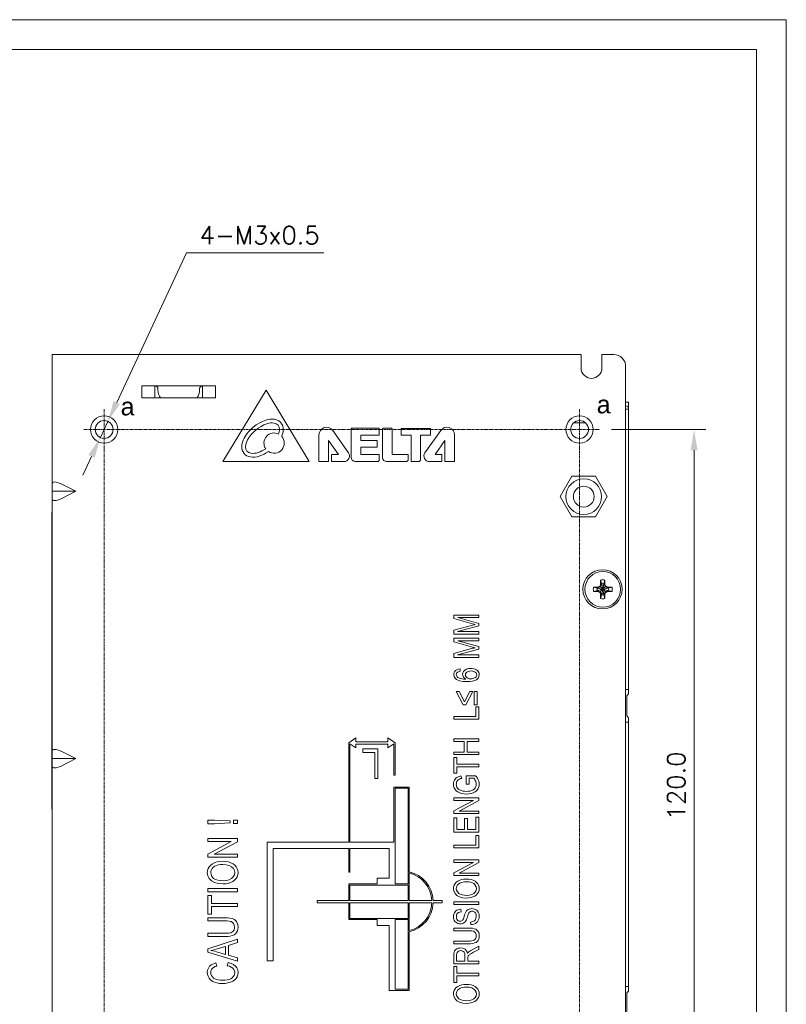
# Model space of a CAD drawing. Header units: inches. Extents: x -123 to 4816, y -2998 to 548.
# Tile 114 of 148: x 4497 to 4626, y -237 to -71. Entities that reach past the tile are written whole.
import ezdxf

# ---------------------------------------------------------------- set-up
doc = ezdxf.new("R2010")
doc.units = ezdxf.units.IN
doc.header["$MEASUREMENT"] = 0
doc.linetypes.add('CENTER2', pattern=[28.575, 19.05, -3.175, 3.175, -3.175])
doc.layers.get('0').update_dxf_attribs({"lineweight": 0})
doc.layers.get('Defpoints').update_dxf_attribs({"lineweight": 0})
doc.layers.add('Center', color=1, linetype='CENTER2', lineweight=0)
doc.layers.add('Dimension', color=2, linetype='Continuous', lineweight=9)
doc.styles.add('ROMANS', font='romans')
doc.dimstyles.new('yutana', dxfattribs={"dimtxt": 3.5, "dimasz": 3.5, "dimexe": 2, "dimexo": 2, "dimgap": 1.5, "dimtad": 1, "dimdec": 1, "dimzin": 0, "dimdsep": 46, "dimtxsty": 'Standard', "dimcen": 0, "dimadec": 0, "dimazin": 0, "dimtp": 0.01, "dimtm": 0.01, "dimtfac": 1, "dimtdec": 1, "dimtmove": 0, "dimatfit": 3, "dimfxl": 1, "dimtolj": 1, "dimtzin": 0, "dimlwd": 0, "dimlwe": 0, "dimarcsym": 0})

# ---------------------------------------------------------------- blocks, each defined once
blk = doc.blocks.new('*D1064')
at = {"layer": 'Defpoints', "color": 0}
for p in [(4511.62, -138.95), (4510.35, -141.66)]:
    blk.add_point(p, dxfattribs=at)
at = {"layer": 'Dimension', "color": 0, "lineweight": 0}
for p, q in [((4524.87, -110.6), (4513.1, -135.77)), ((4547.94, -110.6), (4524.87, -110.6)), ((4510.35, -141.66), (4511.62, -138.95)), ((4508.87, -144.83), (4507.39, -148))]:
    blk.add_line(p, q, dxfattribs=at)
at = {"layer": 'Dimension', "color": 0}
for points in [[(4512.58, -135.53), (4513.63, -136.02), (4511.62, -138.95)], [(4509.4, -145.08), (4508.34, -144.59), (4510.35, -141.66)]]:
    blk.add_solid(points, dxfattribs=at)
at = {"layer": 'Dimension', "color": 0, "lineweight": 0, "insert": (4537.16, -107.6), "char_height": 3, "attachment_point": 5, "style": 'ROMANS'}
blk.add_mtext('\\A1;\\A1;4-M3x0.5', dxfattribs=at)
blk = doc.blocks.new('*D1068')
at = {"layer": 'Defpoints', "color": 0}
for p in [(4594.38, -140.3), (4610.25, -140.3), (4594.38, -260.3)]:
    blk.add_point(p, dxfattribs=at)
at = {"layer": 'Dimension', "color": 0, "lineweight": 0}
for p, q in [((4596.38, -140.3), (4612.25, -140.3)), ((4610.25, -256.8), (4610.25, -143.8)), ((4596.38, -260.3), (4612.25, -260.3))]:
    blk.add_line(p, q, dxfattribs=at)
at = {"layer": 'Dimension', "color": 0}
for points in [[(4610.83, -143.8), (4609.66, -143.8), (4610.25, -140.3)], [(4609.66, -256.8), (4610.83, -256.8), (4610.25, -260.3)]]:
    blk.add_solid(points, dxfattribs=at)
at = {"layer": 'Dimension', "color": 0, "lineweight": 0, "insert": (4607.25, -200.3), "char_height": 3, "attachment_point": 5, "rotation": 90, "style": 'ROMANS'}
blk.add_mtext('\\A1;120.0', dxfattribs=at)

msp = doc.modelspace()

# ---------------------------------------------------------------- linework, layer by layer
at = {"color": 7, "linetype": 'Continuous'}
for p, q in [((4502.236, -305.704), (4502.236, -127.704)), ((4502.236, -127.704), (4591.236, -127.704)), ((4591.236, -129.954), (4591.236, -127.704)), ((4594.736, -127.704), (4594.736, -129.954)), ((4594.736, -127.704), (4596.736, -127.704)), ((4598.736, -305.704), (4598.736, -129.704)), ((4517.336, -134.954), (4517.336, -132.954)), ((4517.336, -132.954), (4529.736, -132.954)), ((4519.536, -134.954), (4519.536, -132.954)), ((4520.036, -133.704), (4520.036, -133.454)), ((4527.036, -133.704), (4527.036, -133.454)), ((4527.536, -134.954), (4527.536, -132.954)), ((4529.736, -134.954), (4529.736, -132.954)), ((4538.236, -133.704), (4530.936, -145.704)), ((4545.5, -145.704), (4538.236, -133.704)), ((4517.336, -134.954), (4529.736, -134.954)), ((4598.736, -135.704), (4599.236, -135.704)), ((4599.236, -135.704), (4599.236, -136.704)), ((4598.736, -136.904), (4599.236, -136.904)), ((4599.236, -184.817), (4599.236, -136.904)), ((4591.983, -139.204), (4589.989, -139.204)), ((4552.1, -144.209), (4549.457, -140.472)), ((4552.536, -140.166), (4552.536, -144.989)), ((4557.211, -140.101), (4552.601, -140.101)), ((4557.276, -141.221), (4557.276, -140.166)), ((4557.836, -140.17), (4557.836, -145.035)), ((4559.363, -140.105), (4557.901, -140.105)), ((4559.428, -144.542), (4559.428, -140.17)), ((4560.95, -140.179), (4560.95, -141.223)), ((4565.812, -140.114), (4561.015, -140.114)), ((4567.615, -140.472), (4564.972, -144.209)), ((4565.877, -141.223), (4565.877, -140.179)), ((4547.136, -141.21), (4547.136, -145.639)), ((4548.757, -145.639), (4548.757, -142.186)), ((4548.757, -142.186), (4550.395, -144.542)), ((4554.187, -142.14), (4554.187, -141.286)), ((4554.187, -141.286), (4557.211, -141.286)), ((4556.845, -142.14), (4554.187, -142.14)), ((4556.91, -143.241), (4556.91, -142.205)), ((4561.015, -141.288), (4562.636, -141.288)), ((4562.636, -141.288), (4562.636, -145.639)), ((4564.216, -145.38), (4564.216, -141.288)), ((4564.216, -141.288), (4565.812, -141.288)), ((4566.677, -144.542), (4568.315, -142.186)), ((4568.315, -142.186), (4568.315, -145.639)), ((4569.936, -145.639), (4569.936, -141.21)), ((4554.187, -144.529), (4554.187, -143.306)), ((4554.187, -143.306), (4556.845, -143.306)), ((4530.936, -145.704), (4545.5, -145.704)), ((4547.201, -145.704), (4548.692, -145.704)), ((4549.248, -144.607), (4549.248, -145.639)), ((4550.395, -144.542), (4549.313, -144.542)), ((4549.313, -145.704), (4551.327, -145.704)), ((4553.251, -145.704), (4556.952, -145.704)), ((4557.211, -144.529), (4554.187, -144.529)), ((4557.276, -145.38), (4557.276, -144.594)), ((4558.505, -145.704), (4561.817, -145.704)), ((4562.076, -144.542), (4559.428, -144.542)), ((4562.141, -145.38), (4562.141, -144.606)), ((4562.701, -145.704), (4563.892, -145.704)), ((4565.745, -145.704), (4567.759, -145.704)), ((4567.759, -144.542), (4566.677, -144.542)), ((4567.824, -145.639), (4567.824, -144.607)), ((4568.38, -145.704), (4569.871, -145.704)), ((4587.723, -151.604), (4589.704, -148.173)), ((4589.704, -148.173), (4593.666, -148.173)), ((4593.666, -148.173), (4595.647, -151.604)), ((4506.236, -150.704), (4502.236, -150.704)), ((4503.736, -149.454), (4506.236, -150.704)), ((4503.736, -151.954), (4506.236, -150.704)), ((4589.704, -155.035), (4587.723, -151.604)), ((4595.647, -151.604), (4593.666, -155.035)), ((4502.186, -204.204), (4502.186, -154.204)), ((4502.186, -154.204), (4502.236, -154.204)), ((4593.666, -155.035), (4589.704, -155.035)), ((4594.516, -166.387), (4594.516, -165.647)), ((4594.516, -165.647), (4594.701, -166.272)), ((4595.256, -165.647), (4595.071, -166.272)), ((4595.256, -165.647), (4595.256, -166.387)), ((4593.329, -166.834), (4594.069, -166.834)), ((4593.329, -166.834), (4593.954, -167.019)), ((4593.954, -167.389), (4595.818, -167.019)), ((4593.991, -167.019), (4593.954, -167.019)), ((4593.954, -167.019), (4595.818, -167.389)), ((4594.441, -166.759), (4593.991, -167.019)), ((4594.069, -166.834), (4593.991, -167.019)), ((4593.991, -167.389), (4595.781, -167.019)), ((4593.991, -167.019), (4595.781, -167.389)), ((4594.069, -166.834), (4594.422, -166.631)), ((4594.422, -166.631), (4594.516, -166.387)), ((4594.422, -166.631), (4594.441, -166.759)), ((4594.701, -166.309), (4594.441, -166.759)), ((4594.441, -167.649), (4595.331, -166.759)), ((4594.441, -166.759), (4595.331, -167.649)), ((4594.516, -166.387), (4594.701, -166.309)), ((4594.701, -168.136), (4595.071, -166.272)), ((4594.701, -166.272), (4594.701, -166.309)), ((4595.071, -168.136), (4594.701, -166.272)), ((4594.701, -168.099), (4595.071, -166.309)), ((4595.071, -168.099), (4594.701, -166.309)), ((4595.071, -166.309), (4595.071, -166.272)), ((4595.256, -166.387), (4595.071, -166.309)), ((4595.331, -166.759), (4595.071, -166.309)), ((4595.256, -166.387), (4595.35, -166.631)), ((4595.35, -166.631), (4595.331, -166.759)), ((4595.781, -167.019), (4595.331, -166.759)), ((4595.35, -166.631), (4595.703, -166.834)), ((4595.703, -166.834), (4596.443, -166.834)), ((4595.703, -166.834), (4595.781, -167.019)), ((4595.818, -167.019), (4595.781, -167.019)), ((4596.443, -166.834), (4595.818, -167.019)), ((4593.329, -167.574), (4593.954, -167.389)), ((4594.069, -167.574), (4593.329, -167.574)), ((4593.954, -167.389), (4593.991, -167.389)), ((4594.069, -167.574), (4593.991, -167.389)), ((4593.991, -167.389), (4594.441, -167.649)), ((4594.422, -167.778), (4594.069, -167.574)), ((4594.422, -167.778), (4594.441, -167.649)), ((4594.516, -168.021), (4594.422, -167.778)), ((4594.441, -167.649), (4594.701, -168.099)), ((4594.516, -168.761), (4594.516, -168.021)), ((4594.516, -168.021), (4594.701, -168.099)), ((4594.516, -168.761), (4594.701, -168.136)), ((4594.701, -168.099), (4594.701, -168.136)), ((4595.071, -168.099), (4595.331, -167.649)), ((4595.256, -168.021), (4595.071, -168.099)), ((4595.071, -168.136), (4595.071, -168.099)), ((4595.256, -168.761), (4595.071, -168.136)), ((4595.35, -167.778), (4595.256, -168.021)), ((4595.256, -168.021), (4595.256, -168.761)), ((4595.331, -167.649), (4595.781, -167.389)), ((4595.35, -167.778), (4595.331, -167.649)), ((4595.703, -167.574), (4595.35, -167.778)), ((4595.703, -167.574), (4595.781, -167.389)), ((4596.443, -167.574), (4595.703, -167.574)), ((4595.781, -167.389), (4595.818, -167.389)), ((4596.443, -167.574), (4595.818, -167.389)), ((4569.836, -171.544), (4569.836, -172.142)), ((4574.036, -171.544), (4569.836, -171.544)), ((4569.836, -172.142), (4572.987, -173.009)), ((4570.521, -171.972), (4574.036, -171.972)), ((4574.036, -172.949), (4570.521, -171.972)), ((4574.036, -171.972), (4574.036, -171.544)), ((4572.81, -173.285), (4569.836, -174.081)), ((4570.461, -174.321), (4574.036, -173.35)), ((4574.036, -173.35), (4574.036, -172.949)), ((4569.836, -174.081), (4569.836, -174.75)), ((4569.836, -174.75), (4574.036, -174.75)), ((4569.836, -175.454), (4569.836, -176.052)), ((4574.036, -175.454), (4569.836, -175.454)), ((4574.036, -174.321), (4570.461, -174.321)), ((4574.036, -174.75), (4574.036, -174.321)), ((4574.036, -175.882), (4574.036, -175.454)), ((4569.836, -176.052), (4572.987, -176.919)), ((4572.81, -177.196), (4569.836, -177.991)), ((4570.461, -178.231), (4574.036, -177.26)), ((4570.521, -175.882), (4574.036, -175.882)), ((4574.036, -176.859), (4570.521, -175.882)), ((4574.036, -177.26), (4574.036, -176.859)), ((4569.836, -177.991), (4569.836, -178.66)), ((4569.836, -178.66), (4574.036, -178.66)), ((4574.036, -178.231), (4570.461, -178.231)), ((4574.036, -178.66), (4574.036, -178.231)), ((4570.905, -180.998), (4570.865, -180.588)), ((4570.713, -184.401), (4570.197, -184.401)), ((4570.197, -184.401), (4571.372, -186.627)), ((4571.615, -186.166), (4570.713, -184.401)), ((4572.529, -184.401), (4571.615, -186.166)), ((4571.853, -186.627), (4573.042, -184.401)), ((4573.042, -184.401), (4572.529, -184.401)), ((4573.254, -184.406), (4573.254, -186.625)), ((4573.732, -184.406), (4573.254, -184.406)), ((4573.732, -186.625), (4573.732, -184.406)), ((4598.736, -184.068), (4599.236, -184.068)), ((4599.236, -184.817), (4598.936, -185.117)), ((4598.936, -188.517), (4598.936, -185.117)), ((4571.372, -186.627), (4571.853, -186.627)), ((4573.254, -186.625), (4573.732, -186.625)), ((4573.54, -186.971), (4573.54, -188.625)), ((4574.036, -186.971), (4573.54, -186.971)), ((4574.036, -189.07), (4574.036, -186.971)), ((4569.836, -188.625), (4569.836, -189.07)), ((4573.54, -188.625), (4569.836, -188.625)), ((4598.936, -188.517), (4599.236, -188.817)), ((4599.236, -234.817), (4599.236, -188.817)), ((4569.836, -189.07), (4574.036, -189.07)), ((4598.736, -189.568), (4599.236, -189.568)), ((4553.336, -192.212), (4552.136, -193.062)), ((4553.336, -192.862), (4553.336, -192.212)), ((4558.736, -192.212), (4558.736, -192.862)), ((4559.936, -193.062), (4558.736, -192.212)), ((4552.136, -193.062), (4552.136, -209.762)), ((4552.336, -209.762), (4552.336, -193.204)), ((4552.336, -193.204), (4553.336, -193.912)), ((4558.736, -192.862), (4553.336, -192.862)), ((4553.336, -193.912), (4553.336, -193.262)), ((4553.336, -193.262), (4558.736, -193.262)), ((4558.736, -193.912), (4559.736, -193.204)), ((4558.736, -193.262), (4558.736, -193.912)), ((4559.736, -193.204), (4559.736, -198.504)), ((4559.936, -198.504), (4559.936, -193.062)), ((4569.836, -192.4), (4569.836, -192.845)), ((4574.036, -192.4), (4569.836, -192.4)), ((4569.836, -192.845), (4571.561, -192.845)), ((4571.561, -192.845), (4571.561, -194.591)), ((4572.056, -194.591), (4572.056, -192.845)), ((4572.056, -192.845), (4574.036, -192.845)), ((4574.036, -192.845), (4574.036, -192.4)), ((4503.736, -194.454), (4506.236, -195.704)), ((4554.537, -194.062), (4554.537, -194.652)), ((4557.036, -194.062), (4554.537, -194.062)), ((4554.537, -194.652), (4556.507, -194.652)), ((4556.507, -194.652), (4556.507, -199.062)), ((4557.036, -199.062), (4557.036, -194.062)), ((4569.836, -194.591), (4569.836, -195.036)), ((4571.561, -194.591), (4569.836, -194.591)), ((4569.836, -195.036), (4574.036, -195.036)), ((4569.836, -195.506), (4569.836, -198.169)), ((4570.332, -195.506), (4569.836, -195.506)), ((4570.332, -196.618), (4570.332, -195.506)), ((4574.036, -194.591), (4572.056, -194.591)), ((4574.036, -195.036), (4574.036, -194.591)), ((4506.236, -195.704), (4502.236, -195.704)), ((4503.736, -196.954), (4506.236, -195.704)), ((4574.036, -196.618), (4570.332, -196.618)), ((4570.332, -198.169), (4570.332, -197.062)), ((4570.332, -197.062), (4574.036, -197.062)), ((4574.036, -197.062), (4574.036, -196.618)), ((4559.736, -198.504), (4559.936, -198.504)), ((4569.836, -198.169), (4570.332, -198.169)), ((4571.148, -199.024), (4571.011, -198.623)), ((4573.452, -198.573), (4571.893, -198.573)), ((4571.893, -198.573), (4571.896, -199.996)), ((4556.507, -199.062), (4557.036, -199.062)), ((4559.736, -200.504), (4559.736, -209.762)), ((4562.336, -200.504), (4559.736, -200.504)), ((4562.336, -214.744), (4562.336, -200.504)), ((4571.896, -199.996), (4572.389, -199.996)), ((4572.389, -199.008), (4573.171, -199.008)), ((4572.389, -199.996), (4572.389, -199.008)), ((4559.936, -216.804), (4559.936, -200.704)), ((4559.936, -200.704), (4562.136, -200.704)), ((4562.136, -200.704), (4562.136, -216.804)), ((4574.036, -202.315), (4569.836, -202.315)), ((4569.836, -202.315), (4569.836, -202.742)), ((4573.134, -202.742), (4569.836, -204.506)), ((4569.836, -202.742), (4573.134, -202.742)), ((4570.736, -204.536), (4574.036, -202.771)), ((4574.036, -202.771), (4574.036, -202.315)), ((4502.186, -204.204), (4502.236, -204.204)), ((4569.836, -204.506), (4569.836, -204.963)), ((4569.836, -204.963), (4574.036, -204.963)), ((4574.036, -204.536), (4570.736, -204.536)), ((4574.036, -204.963), (4574.036, -204.536)), ((4528.436, -206.05), (4528.436, -206.658)), ((4529.544, -206.05), (4528.436, -206.05)), ((4528.436, -206.658), (4529.544, -206.658)), ((4532.195, -206.192), (4529.544, -206.05)), ((4529.544, -206.658), (4532.195, -206.508)), ((4532.195, -206.508), (4532.195, -206.192)), ((4532.737, -206.071), (4532.737, -206.636)), ((4533.436, -206.071), (4532.737, -206.071)), ((4532.737, -206.636), (4533.436, -206.636)), ((4533.436, -206.636), (4533.436, -206.071)), ((4570.332, -205.65), (4569.836, -205.65)), ((4569.836, -205.65), (4569.836, -208.08)), ((4570.332, -207.635), (4570.332, -205.65)), ((4572.111, -205.776), (4571.618, -205.776)), ((4571.618, -205.776), (4571.618, -207.635)), ((4572.111, -207.635), (4572.111, -205.776)), ((4574.036, -205.572), (4573.54, -205.572)), ((4573.54, -205.572), (4573.54, -207.635)), ((4574.036, -208.08), (4574.036, -205.572)), ((4569.836, -208.08), (4574.036, -208.08)), ((4571.618, -207.635), (4570.332, -207.635)), ((4573.54, -207.635), (4572.111, -207.635)), ((4574.036, -208.618), (4573.54, -208.618)), ((4573.54, -208.618), (4573.54, -210.273)), ((4574.036, -210.718), (4574.036, -208.618)), ((4528.436, -209.149), (4528.436, -209.657)), ((4533.436, -209.149), (4528.436, -209.149)), ((4532.362, -209.657), (4528.436, -211.758)), ((4528.436, -209.657), (4532.362, -209.657)), ((4529.507, -211.793), (4533.436, -209.692)), ((4533.436, -209.692), (4533.436, -209.149)), ((4538.436, -209.762), (4538.436, -229.762)), ((4552.136, -209.762), (4538.436, -209.762)), ((4559.736, -209.762), (4552.336, -209.762)), ((4573.54, -210.273), (4569.836, -210.273)), ((4569.836, -210.273), (4569.836, -210.718)), ((4528.436, -211.758), (4528.436, -212.301)), ((4533.436, -211.793), (4529.507, -211.793)), ((4533.436, -212.301), (4533.436, -211.793)), ((4539.436, -229.762), (4539.436, -210.804)), ((4539.436, -210.804), (4552.136, -210.804)), ((4552.136, -210.804), (4552.136, -214.804)), ((4552.336, -214.804), (4552.336, -210.804)), ((4552.336, -210.804), (4558.936, -210.804)), ((4558.936, -210.804), (4558.936, -215.804)), ((4569.836, -210.718), (4574.036, -210.718)), ((4528.436, -212.301), (4533.436, -212.301)), ((4574.036, -212.751), (4569.836, -212.751)), ((4569.836, -212.751), (4569.836, -213.177)), ((4569.836, -213.177), (4573.134, -213.177)), ((4573.134, -213.177), (4569.836, -214.942)), ((4570.736, -214.971), (4574.036, -213.207)), ((4574.036, -213.207), (4574.036, -212.751)), ((4552.136, -214.804), (4552.336, -214.804)), ((4562.336, -219.604), (4562.336, -214.95)), ((4569.836, -214.942), (4569.836, -215.398)), ((4569.836, -215.398), (4574.036, -215.398)), ((4574.036, -214.971), (4570.736, -214.971)), ((4574.036, -215.398), (4574.036, -214.971)), ((4556.936, -216.804), (4552.136, -216.804)), ((4552.136, -216.804), (4552.136, -219.604)), ((4552.336, -217.004), (4562.136, -217.004)), ((4552.336, -219.604), (4552.336, -217.004)), ((4558.936, -215.804), (4556.936, -215.804)), ((4556.936, -215.804), (4556.936, -216.804)), ((4562.136, -216.804), (4559.936, -216.804)), ((4562.136, -217.004), (4562.136, -219.604)), ((4528.436, -217.575), (4528.436, -218.104)), ((4533.436, -217.575), (4528.436, -217.575)), ((4528.436, -218.104), (4533.436, -218.104)), ((4528.436, -218.737), (4528.436, -221.908)), ((4529.026, -218.737), (4528.436, -218.737)), ((4529.026, -220.061), (4529.026, -218.737)), ((4533.436, -218.104), (4533.436, -217.575)), ((4533.436, -220.061), (4529.026, -220.061)), ((4533.436, -220.59), (4533.436, -220.061)), ((4546.836, -219.604), (4546.836, -220.004)), ((4552.136, -219.604), (4546.836, -219.604)), ((4546.836, -220.004), (4552.136, -220.004)), ((4552.136, -220.004), (4552.136, -222.804)), ((4562.136, -219.604), (4552.336, -219.604)), ((4552.336, -220.004), (4562.136, -220.004)), ((4552.336, -222.604), (4552.336, -220.004)), ((4562.136, -220.004), (4562.136, -222.604)), ((4566.134, -219.604), (4562.336, -219.604)), ((4562.336, -220.004), (4566.134, -220.004)), ((4562.336, -224.658), (4562.336, -220.004)), ((4567.836, -219.604), (4566.334, -219.604)), ((4566.334, -220.004), (4567.836, -220.004)), ((4567.836, -220.004), (4567.836, -219.604)), ((4574.036, -219.828), (4569.836, -219.828)), ((4569.836, -219.828), (4569.836, -220.273)), ((4569.836, -220.273), (4574.036, -220.273)), ((4574.036, -220.273), (4574.036, -219.828)), ((4528.436, -221.908), (4529.026, -221.908)), ((4529.026, -221.908), (4529.026, -220.59)), ((4529.026, -220.59), (4533.436, -220.59)), ((4571.059, -221.483), (4571.019, -221.057)), ((4528.436, -222.489), (4528.436, -223.018)), ((4531.325, -222.489), (4528.436, -222.489)), ((4528.436, -223.018), (4531.321, -223.018)), ((4552.136, -222.804), (4556.936, -222.804)), ((4562.136, -222.604), (4552.336, -222.604)), ((4556.936, -222.804), (4556.936, -223.804)), ((4559.936, -222.804), (4562.136, -222.804)), ((4559.936, -234.504), (4559.936, -222.804)), ((4562.136, -222.804), (4562.136, -234.504)), ((4572.641, -223.211), (4572.687, -223.63)), ((4528.436, -225.106), (4528.436, -225.635)), ((4531.321, -225.106), (4528.436, -225.106)), ((4556.936, -223.804), (4558.936, -223.804)), ((4558.936, -223.804), (4558.936, -234.704)), ((4562.336, -234.704), (4562.336, -224.864)), ((4572.263, -224.219), (4569.836, -224.219)), ((4569.836, -224.219), (4569.836, -224.664)), ((4569.836, -224.664), (4572.26, -224.664)), ((4528.436, -225.635), (4531.325, -225.635)), ((4533.436, -226.066), (4528.436, -227.703)), ((4531.922, -227.136), (4533.436, -226.669)), ((4533.436, -226.669), (4533.436, -226.066)), ((4572.26, -226.417), (4569.836, -226.417)), ((4569.836, -226.417), (4569.836, -226.862)), ((4569.836, -226.862), (4572.263, -226.862)), ((4528.436, -227.703), (4528.436, -228.273)), ((4528.436, -228.273), (4533.436, -229.81)), ((4531.383, -228.655), (4529.916, -228.216)), ((4529.998, -227.717), (4531.383, -227.299)), ((4531.383, -227.299), (4531.383, -228.655)), ((4531.922, -228.808), (4531.922, -227.136)), ((4574.036, -227.291), (4572.893, -227.875)), ((4573.162, -228.295), (4574.036, -227.85)), ((4574.036, -227.85), (4574.036, -227.291)), ((4529.961, -230.612), (4529.807, -230.091)), ((4531.85, -230.022), (4531.683, -230.552)), ((4533.436, -229.247), (4531.922, -228.808)), ((4533.436, -229.81), (4533.436, -229.247)), ((4538.436, -229.762), (4539.436, -229.762)), ((4569.836, -228.762), (4569.836, -230.252)), ((4569.836, -230.252), (4574.036, -230.252)), ((4570.3, -229.807), (4570.3, -228.744)), ((4571.69, -229.807), (4570.3, -229.807)), ((4571.69, -228.852), (4571.69, -229.807)), ((4572.171, -229.807), (4572.171, -229.292)), ((4574.036, -229.807), (4572.171, -229.807)), ((4574.036, -230.252), (4574.036, -229.807)), ((4570.332, -230.715), (4569.836, -230.715)), ((4569.836, -230.715), (4569.836, -233.378)), ((4570.332, -231.826), (4570.332, -230.715)), ((4574.036, -231.826), (4570.332, -231.826)), ((4574.036, -232.271), (4574.036, -231.826)), ((4569.836, -233.378), (4570.332, -233.378)), ((4570.332, -232.271), (4574.036, -232.271)), ((4570.332, -233.378), (4570.332, -232.271)), ((4558.936, -234.704), (4562.336, -234.704)), ((4562.136, -234.504), (4559.936, -234.504)), ((4598.736, -234.068), (4599.236, -234.068)), ((4599.236, -234.817), (4598.936, -235.117)), ((4598.936, -238.517), (4598.936, -235.117))]:
    msp.add_line(p, q, dxfattribs=at)
for points in [[(4573.431, -173.125), (4573.224, -173.177), (4573.019, -173.23), (4572.81, -173.285)], [(4572.987, -173.009), (4573.21, -173.069), (4573.431, -173.125)], [(4573.431, -177.035), (4573.224, -177.087), (4573.019, -177.14), (4572.81, -177.196)], [(4572.987, -176.919), (4573.21, -176.979), (4573.431, -177.035)], [(4570.865, -180.588), (4570.565, -180.643), (4570.306, -180.746), (4570.098, -180.893)], [(4572.672, -180.528), (4572.295, -180.561), (4571.966, -180.66), (4571.692, -180.819)], [(4573.409, -180.666), (4573.181, -180.59), (4572.936, -180.544), (4572.672, -180.528)], [(4570.098, -180.893), (4569.94, -181.082), (4569.85, -181.295), (4569.819, -181.541)], [(4569.819, -181.541), (4569.875, -181.879), (4570.034, -182.156), (4570.3, -182.387)], [(4570.243, -181.566), (4570.268, -181.41), (4570.342, -181.274), (4570.465, -181.155)], [(4570.38, -181.913), (4570.303, -181.807), (4570.258, -181.692), (4570.243, -181.566)], [(4570.899, -182.22), (4570.696, -182.139), (4570.522, -182.037), (4570.38, -181.913)], [(4570.465, -181.155), (4570.591, -181.085), (4570.739, -181.035), (4570.905, -180.998)], [(4571.87, -182.336), (4571.52, -182.325), (4571.197, -182.289), (4570.899, -182.22)], [(4571.692, -180.819), (4571.479, -181.028), (4571.353, -181.263), (4571.311, -181.52)], [(4571.311, -181.52), (4571.326, -181.675), (4571.372, -181.825), (4571.448, -181.972)], [(4571.448, -181.972), (4571.557, -182.109), (4571.699, -182.231), (4571.87, -182.336)], [(4571.767, -181.603), (4571.796, -181.424), (4571.88, -181.27), (4572.019, -181.135)], [(4572.018, -182.078), (4571.878, -181.937), (4571.794, -181.778), (4571.767, -181.603)], [(4572.675, -182.272), (4572.424, -182.251), (4572.202, -182.186), (4572.018, -182.078)], [(4572.019, -181.135), (4572.211, -181.03), (4572.442, -180.969), (4572.704, -180.95)], [(4573.185, -182.183), (4573.024, -182.232), (4572.854, -182.262), (4572.675, -182.272)], [(4572.704, -180.95), (4572.976, -180.969), (4573.217, -181.031), (4573.42, -181.138)], [(4573.558, -181.929), (4573.459, -182.031), (4573.333, -182.116), (4573.185, -182.183)], [(4573.927, -181.039), (4573.79, -180.893), (4573.616, -180.767), (4573.409, -180.666)], [(4573.42, -181.138), (4573.565, -181.269), (4573.655, -181.421), (4573.684, -181.587)], [(4573.684, -181.587), (4573.67, -181.706), (4573.628, -181.819), (4573.558, -181.929)], [(4573.636, -182.422), (4573.902, -182.178), (4574.057, -181.898), (4574.108, -181.58)], [(4574.108, -181.58), (4574.087, -181.383), (4574.027, -181.206), (4573.927, -181.039)], [(4570.3, -182.387), (4570.792, -182.602), (4571.388, -182.713), (4572.071, -182.747)], [(4572.071, -182.747), (4572.528, -182.73), (4572.948, -182.677), (4573.323, -182.578), (4573.636, -182.422)], [(4571.011, -198.623), (4570.758, -198.688), (4570.528, -198.772), (4570.324, -198.879)], [(4573.943, -199.249), (4573.815, -199.019), (4573.65, -198.793), (4573.452, -198.573)], [(4569.913, -199.34), (4569.831, -199.546), (4569.781, -199.763), (4569.764, -199.998)], [(4569.764, -199.998), (4569.795, -200.329), (4569.882, -200.622), (4570.022, -200.885)], [(4570.324, -198.879), (4570.161, -199.004), (4570.025, -199.156), (4569.913, -199.34)], [(4570.24, -199.996), (4570.253, -199.828), (4570.291, -199.675), (4570.352, -199.533)], [(4570.357, -200.523), (4570.292, -200.366), (4570.253, -200.189), (4570.24, -199.996)], [(4570.352, -199.533), (4570.436, -199.403), (4570.535, -199.296), (4570.645, -199.213)], [(4570.661, -200.883), (4570.545, -200.783), (4570.444, -200.664), (4570.357, -200.523)], [(4570.645, -199.213), (4570.796, -199.136), (4570.965, -199.074), (4571.148, -199.024)], [(4573.171, -199.008), (4573.281, -199.126), (4573.38, -199.266), (4573.469, -199.425)], [(4573.606, -199.989), (4573.586, -200.207), (4573.526, -200.414), (4573.424, -200.617)], [(4573.469, -199.425), (4573.547, -199.614), (4573.592, -199.802), (4573.606, -199.989)], [(4573.844, -200.864), (4573.991, -200.586), (4574.078, -200.29), (4574.108, -199.964)], [(4574.108, -199.964), (4574.09, -199.73), (4574.036, -199.492), (4573.943, -199.249)], [(4570.022, -200.885), (4570.221, -201.119), (4570.486, -201.318), (4570.813, -201.476)], [(4571.077, -201.093), (4570.925, -201.034), (4570.786, -200.964), (4570.661, -200.883)], [(4570.813, -201.476), (4571.166, -201.588), (4571.546, -201.657), (4571.956, -201.68)], [(4571.922, -201.222), (4571.621, -201.208), (4571.338, -201.164), (4571.077, -201.093)], [(4572.861, -201.068), (4572.578, -201.157), (4572.263, -201.206), (4571.922, -201.222)], [(4571.956, -201.68), (4572.362, -201.657), (4572.737, -201.587), (4573.077, -201.475)], [(4573.424, -200.617), (4573.283, -200.796), (4573.095, -200.948), (4572.861, -201.068)], [(4573.077, -201.475), (4573.392, -201.311), (4573.646, -201.106), (4573.844, -200.864)], [(4529.602, -213.212), (4529.229, -213.396), (4528.922, -213.624), (4528.68, -213.89)], [(4529.169, -214.172), (4529.356, -213.98), (4529.592, -213.817), (4529.875, -213.689)], [(4530.943, -212.977), (4530.457, -213.004), (4530.009, -213.084), (4529.602, -213.212)], [(4529.875, -213.689), (4530.201, -213.597), (4530.557, -213.541), (4530.939, -213.523)], [(4530.939, -213.523), (4531.516, -213.564), (4532.019, -213.691), (4532.431, -213.91)], [(4532.304, -213.222), (4531.892, -213.088), (4531.437, -213.005), (4530.943, -212.977)], [(4533.214, -213.919), (4532.982, -213.646), (4532.678, -213.412), (4532.304, -213.222)], [(4528.68, -213.89), (4528.492, -214.206), (4528.384, -214.534), (4528.347, -214.887)], [(4528.347, -214.887), (4528.43, -215.43), (4528.661, -215.878), (4529.052, -216.269)], [(4528.917, -214.885), (4528.945, -214.631), (4529.028, -214.397), (4529.169, -214.172)], [(4529.401, -215.853), (4529.127, -215.558), (4528.969, -215.235), (4528.917, -214.885)], [(4532.431, -213.91), (4532.728, -214.198), (4532.899, -214.524), (4532.955, -214.893)], [(4532.955, -214.893), (4532.895, -215.272), (4532.724, -215.591), (4532.437, -215.87)], [(4533.182, -215.901), (4533.372, -215.588), (4533.483, -215.256), (4533.521, -214.89)], [(4533.521, -214.89), (4533.487, -214.551), (4533.387, -214.231), (4533.214, -213.919)], [(4529.052, -216.269), (4529.584, -216.566), (4530.24, -216.745), (4531.001, -216.803)], [(4531.011, -216.257), (4530.529, -216.236), (4530.092, -216.168), (4529.709, -216.043), (4529.401, -215.853)], [(4531.001, -216.803), (4531.442, -216.776), (4531.855, -216.699), (4532.249, -216.574)], [(4532.437, -215.87), (4532.043, -216.087), (4531.563, -216.216), (4531.011, -216.257)], [(4532.249, -216.574), (4532.625, -216.392), (4532.935, -216.166), (4533.182, -215.901)], [(4570.041, -216.732), (4569.883, -216.999), (4569.792, -217.274), (4569.762, -217.571)], [(4570.816, -216.163), (4570.503, -216.317), (4570.244, -216.509), (4570.041, -216.732)], [(4570.24, -217.568), (4570.264, -217.355), (4570.333, -217.158), (4570.452, -216.97)], [(4570.452, -216.97), (4570.609, -216.808), (4570.807, -216.671), (4571.045, -216.564)], [(4571.942, -215.966), (4571.535, -215.989), (4571.158, -216.055), (4570.816, -216.163)], [(4571.045, -216.564), (4571.319, -216.486), (4571.618, -216.44), (4571.939, -216.425)], [(4571.939, -216.425), (4572.421, -216.458), (4572.844, -216.565), (4573.191, -216.749)], [(4573.085, -216.172), (4572.738, -216.059), (4572.356, -215.989), (4571.942, -215.966)], [(4573.85, -216.757), (4573.654, -216.528), (4573.399, -216.331), (4573.085, -216.172)], [(4573.191, -216.749), (4573.441, -216.991), (4573.585, -217.265), (4573.632, -217.575)], [(4574.108, -217.573), (4574.079, -217.288), (4573.994, -217.019), (4573.85, -216.757)], [(4569.762, -217.571), (4569.831, -218.026), (4570.025, -218.403), (4570.354, -218.731)], [(4570.647, -218.382), (4570.417, -218.134), (4570.284, -217.863), (4570.24, -217.568)], [(4570.354, -218.731), (4570.803, -218.982), (4571.354, -219.131), (4571.99, -219.179)], [(4571.999, -218.721), (4571.596, -218.704), (4571.229, -218.647), (4570.907, -218.542), (4570.647, -218.382)], [(4573.197, -218.396), (4572.865, -218.578), (4572.461, -218.687), (4571.999, -218.721)], [(4573.039, -218.987), (4573.354, -218.835), (4573.615, -218.645), (4573.823, -218.422)], [(4573.632, -217.575), (4573.582, -217.894), (4573.438, -218.162), (4573.197, -218.396)], [(4573.823, -218.422), (4573.982, -218.159), (4574.076, -217.88), (4574.108, -217.573)], [(4571.99, -219.179), (4572.361, -219.157), (4572.708, -219.093), (4573.039, -218.987)], [(4569.916, -221.662), (4569.833, -221.859), (4569.782, -222.078), (4569.764, -222.319)], [(4570.358, -221.222), (4570.177, -221.341), (4570.032, -221.486), (4569.916, -221.662)], [(4570.254, -222.301), (4570.276, -222.07), (4570.345, -221.872), (4570.459, -221.717)], [(4571.019, -221.057), (4570.778, -221.082), (4570.556, -221.138), (4570.358, -221.222)], [(4570.459, -221.717), (4570.62, -221.6), (4570.823, -221.522), (4571.059, -221.483)], [(4571.827, -221.53), (4571.725, -221.754), (4571.639, -222.002), (4571.558, -222.274)], [(4572.255, -221.096), (4572.094, -221.205), (4571.951, -221.349), (4571.827, -221.53)], [(4572.1, -222.377), (4572.165, -222.163), (4572.231, -221.963), (4572.304, -221.779)], [(4572.85, -220.956), (4572.631, -220.972), (4572.432, -221.02), (4572.255, -221.096)], [(4572.304, -221.779), (4572.374, -221.656), (4572.457, -221.554), (4572.553, -221.477)], [(4572.553, -221.477), (4572.655, -221.426), (4572.77, -221.395), (4572.896, -221.384)], [(4573.482, -221.11), (4573.277, -221.024), (4573.067, -220.973), (4572.85, -220.956)], [(4572.896, -221.384), (4573.026, -221.395), (4573.145, -221.428), (4573.257, -221.481)], [(4573.257, -221.481), (4573.357, -221.555), (4573.443, -221.651), (4573.514, -221.77)], [(4573.943, -221.552), (4573.82, -221.375), (4573.669, -221.229), (4573.482, -221.11)], [(4573.514, -221.77), (4573.567, -221.906), (4573.599, -222.056), (4573.609, -222.219)], [(4574.108, -222.198), (4574.088, -221.965), (4574.033, -221.752), (4573.943, -221.552)], [(4531.321, -223.018), (4531.696, -223.03), (4532.039, -223.068), (4532.345, -223.142), (4532.594, -223.267)], [(4532.522, -222.626), (4532.155, -222.544), (4531.756, -222.502), (4531.325, -222.489)], [(4533.245, -223.119), (4533.043, -222.907), (4532.805, -222.745), (4532.522, -222.626)], [(4532.594, -223.267), (4532.779, -223.471), (4532.89, -223.755), (4532.924, -224.099)], [(4533.521, -224.052), (4533.491, -223.693), (4533.397, -223.378), (4533.245, -223.119)], [(4569.764, -222.319), (4569.781, -222.544), (4569.83, -222.749), (4569.908, -222.936)], [(4569.908, -222.936), (4570.021, -223.108), (4570.16, -223.247), (4570.329, -223.358)], [(4570.441, -222.89), (4570.333, -222.734), (4570.273, -222.533), (4570.254, -222.301)], [(4570.329, -223.358), (4570.517, -223.438), (4570.713, -223.486), (4570.922, -223.502)], [(4570.885, -223.074), (4570.717, -223.052), (4570.57, -222.992), (4570.441, -222.89)], [(4571.258, -222.943), (4571.15, -223.016), (4571.026, -223.059), (4570.885, -223.074)], [(4570.922, -223.502), (4571.113, -223.489), (4571.288, -223.449), (4571.446, -223.385)], [(4571.558, -222.274), (4571.496, -222.474), (4571.43, -222.656), (4571.353, -222.818), (4571.258, -222.943)], [(4571.446, -223.385), (4571.59, -223.295), (4571.721, -223.176), (4571.837, -223.026)], [(4571.837, -223.026), (4571.939, -222.832), (4572.023, -222.616), (4572.1, -222.377)], [(4573.159, -223.074), (4573.005, -223.14), (4572.831, -223.185), (4572.641, -223.211)], [(4572.687, -223.63), (4572.963, -223.606), (4573.215, -223.544), (4573.443, -223.447)], [(4573.486, -222.734), (4573.393, -222.876), (4573.284, -222.989), (4573.159, -223.074)], [(4573.443, -223.447), (4573.652, -223.312), (4573.817, -223.151), (4573.941, -222.963)], [(4573.609, -222.219), (4573.595, -222.408), (4573.554, -222.58), (4573.486, -222.734)], [(4573.941, -222.963), (4574.034, -222.737), (4574.09, -222.48), (4574.108, -222.198)], [(4532.283, -225.01), (4531.99, -225.071), (4531.67, -225.098), (4531.321, -225.106)], [(4532.759, -224.678), (4532.635, -224.817), (4532.476, -224.928), (4532.283, -225.01)], [(4532.581, -225.483), (4532.868, -225.355), (4533.099, -225.184), (4533.28, -224.972)], [(4532.924, -224.099), (4532.906, -224.317), (4532.85, -224.511), (4532.759, -224.678)], [(4533.28, -224.972), (4533.414, -224.71), (4533.495, -224.401), (4533.521, -224.052)], [(4572.26, -224.664), (4572.573, -224.674), (4572.861, -224.706), (4573.118, -224.768), (4573.328, -224.873)], [(4573.268, -224.335), (4572.959, -224.266), (4572.624, -224.23), (4572.263, -224.219)], [(4573.876, -224.749), (4573.706, -224.571), (4573.506, -224.434), (4573.268, -224.335)], [(4573.328, -224.873), (4573.484, -225.046), (4573.577, -225.284), (4573.606, -225.572)], [(4574.108, -225.533), (4574.082, -225.232), (4574.004, -224.967), (4573.876, -224.749)], [(4531.325, -225.635), (4531.778, -225.621), (4532.198, -225.575), (4532.581, -225.483)], [(4573.068, -226.337), (4572.82, -226.389), (4572.552, -226.411), (4572.26, -226.417)], [(4572.263, -226.862), (4572.643, -226.851), (4572.995, -226.812), (4573.317, -226.735)], [(4573.467, -226.058), (4573.363, -226.175), (4573.23, -226.268), (4573.068, -226.337)], [(4573.317, -226.735), (4573.558, -226.628), (4573.753, -226.484), (4573.905, -226.305)], [(4573.606, -225.572), (4573.591, -225.754), (4573.544, -225.918), (4573.467, -226.058)], [(4573.905, -226.305), (4574.018, -226.084), (4574.086, -225.825), (4574.108, -225.533)], [(4528.961, -228.001), (4529.3, -227.917), (4529.644, -227.822), (4529.998, -227.717)], [(4529.916, -228.216), (4529.609, -228.133), (4529.291, -228.061), (4528.961, -228.001)], [(4569.951, -228.079), (4569.882, -228.282), (4569.847, -228.511), (4569.836, -228.762)], [(4570.35, -227.707), (4570.178, -227.81), (4570.043, -227.936), (4569.951, -228.079)], [(4570.3, -228.744), (4570.32, -228.526), (4570.384, -228.34), (4570.493, -228.199)], [(4570.982, -227.566), (4570.754, -227.582), (4570.544, -227.63), (4570.35, -227.707)], [(4570.493, -228.199), (4570.632, -228.103), (4570.795, -228.044), (4570.982, -228.024)], [(4571.735, -227.797), (4571.519, -227.67), (4571.268, -227.592), (4570.982, -227.566)], [(4570.982, -228.024), (4571.118, -228.034), (4571.244, -228.065), (4571.36, -228.114)], [(4571.36, -228.114), (4571.468, -228.185), (4571.551, -228.272), (4571.612, -228.375)], [(4571.612, -228.375), (4571.658, -228.518), (4571.682, -228.678), (4571.69, -228.852)], [(4572.125, -228.512), (4572.046, -228.219), (4571.914, -227.978), (4571.735, -227.797)], [(4572.335, -228.245), (4572.26, -228.322), (4572.191, -228.412), (4572.125, -228.512)], [(4572.304, -228.843), (4572.383, -228.762), (4572.478, -228.688), (4572.585, -228.617)], [(4572.893, -227.875), (4572.69, -227.99), (4572.503, -228.112), (4572.335, -228.245)], [(4572.585, -228.617), (4572.77, -228.506), (4572.961, -228.4), (4573.162, -228.295)], [(4529.807, -230.091), (4529.38, -230.227), (4529.019, -230.419), (4528.734, -230.661)], [(4533.095, -230.623), (4532.763, -230.361), (4532.344, -230.161), (4531.85, -230.022)], [(4572.171, -229.292), (4572.173, -229.204), (4572.179, -229.122), (4572.194, -229.045)], [(4572.194, -229.045), (4572.22, -228.976), (4572.257, -228.908), (4572.304, -228.843)], [(4528.734, -230.661), (4528.521, -230.957), (4528.395, -231.289), (4528.351, -231.67)], [(4528.351, -231.67), (4528.385, -232.016), (4528.485, -232.334), (4528.654, -232.642)], [(4528.917, -231.681), (4528.946, -231.425), (4529.03, -231.206), (4529.168, -231.017)], [(4529.193, -232.453), (4529.04, -232.23), (4528.948, -231.975), (4528.917, -231.681)], [(4529.168, -231.017), (4529.38, -230.846), (4529.648, -230.712), (4529.961, -230.612)], [(4531.683, -230.552), (4532.057, -230.643), (4532.378, -230.781), (4532.635, -230.969)], [(4532.635, -230.969), (4532.816, -231.195), (4532.92, -231.442), (4532.955, -231.722)], [(4532.955, -231.722), (4532.929, -231.961), (4532.852, -232.185), (4532.721, -232.402)], [(4533.521, -231.679), (4533.472, -231.274), (4533.33, -230.928), (4533.095, -230.623)], [(4533.194, -232.732), (4533.373, -232.44), (4533.484, -232.087), (4533.521, -231.679)], [(4528.654, -232.642), (4528.882, -232.91), (4529.176, -233.137), (4529.538, -233.321)], [(4529.936, -232.889), (4529.641, -232.782), (4529.392, -232.635), (4529.193, -232.453)], [(4529.538, -233.321), (4529.948, -233.453), (4530.403, -233.532), (4530.898, -233.559)], [(4530.895, -233.013), (4530.564, -232.999), (4530.244, -232.957), (4529.936, -232.889)], [(4532.01, -232.865), (4531.666, -232.949), (4531.293, -232.997), (4530.895, -233.013)], [(4530.898, -233.559), (4531.378, -233.534), (4531.826, -233.463), (4532.239, -233.348)], [(4532.721, -232.402), (4532.538, -232.593), (4532.299, -232.749), (4532.01, -232.865)], [(4532.239, -233.348), (4532.623, -233.186), (4532.944, -232.978), (4533.194, -232.732)], [(4570.041, -234.465), (4569.883, -234.731), (4569.792, -235.007), (4569.762, -235.303)], [(4569.762, -235.303), (4569.831, -235.758), (4570.025, -236.136), (4570.354, -236.464)], [(4570.816, -233.896), (4570.503, -234.05), (4570.244, -234.242), (4570.041, -234.465)], [(4570.24, -235.301), (4570.264, -235.088), (4570.333, -234.891), (4570.452, -234.703)], [(4570.647, -236.115), (4570.417, -235.867), (4570.284, -235.596), (4570.24, -235.301)], [(4570.452, -234.703), (4570.609, -234.541), (4570.807, -234.404), (4571.045, -234.297)], [(4571.942, -233.699), (4571.535, -233.721), (4571.158, -233.788), (4570.816, -233.896)], [(4571.045, -234.297), (4571.319, -234.219), (4571.618, -234.173), (4571.939, -234.157)], [(4571.939, -234.157), (4572.421, -234.191), (4572.844, -234.298), (4573.191, -234.482)], [(4573.085, -233.905), (4572.738, -233.791), (4572.356, -233.722), (4571.942, -233.699)], [(4573.85, -234.49), (4573.654, -234.261), (4573.399, -234.064), (4573.085, -233.905)], [(4573.191, -234.482), (4573.441, -234.724), (4573.585, -234.998), (4573.632, -235.308)], [(4573.632, -235.308), (4573.582, -235.626), (4573.438, -235.895), (4573.197, -236.128)], [(4573.823, -236.154), (4573.982, -235.892), (4574.076, -235.613), (4574.108, -235.306)], [(4574.108, -235.306), (4574.079, -235.021), (4573.994, -234.752), (4573.85, -234.49)], [(4570.354, -236.464), (4570.803, -236.714), (4571.354, -236.864), (4571.99, -236.912)], [(4571.999, -236.454), (4571.596, -236.436), (4571.229, -236.379), (4570.907, -236.274), (4570.647, -236.115)], [(4571.99, -236.912), (4572.361, -236.89), (4572.708, -236.826), (4573.039, -236.72)], [(4573.197, -236.128), (4572.865, -236.311), (4572.461, -236.419), (4571.999, -236.454)], [(4573.039, -236.72), (4573.354, -236.568), (4573.615, -236.378), (4573.823, -236.154)]]:
    msp.add_lwpolyline(points, dxfattribs=at)
for centre, radius in [((4510.986, -140.304), 2.3), ((4510.986, -140.304), 1.5), ((4590.986, -140.304), 2.3), ((4590.986, -140.304), 1.5), ((4591.686, -151.604), 3), ((4591.686, -151.604), 1.75), ((4594.836, -167.204), 3.3), ((4594.886, -167.204), 3)]:
    msp.add_circle(centre, radius, dxfattribs=at)
for centre, radius, start, end in [((4596.736, -129.704), 2, 0, 90), ((4592.986, -129.954), 1.75, 180, 0), ((4519.536, -133.454), 0.5, 0, 90), ((4522.036, -133.704), 2, 180, 219.00022), ((4525.036, -133.704), 2, 320.99978, 0), ((4527.536, -133.454), 0.5, 90, 180), ((4598.636, -136.904), 0.6, 0, 79.98317), ((4540.329, -145.004), 6.633, 108.88879, 150.57361), ((4539.225, -141.777), 3.222, 82.00944, 108.88879), ((4539.225, -141.777), 2.585, 82.00944, 108.88879), ((4539.438, -140.26), 1.689, 357.45296, 82.00944), ((4540.329, -145.004), 5.995, 108.88879, 150.57361), ((4539.438, -140.26), 1.052, 357.45296, 82.00944), ((4537.907, -140.191), 2.585, 340.18304, 357.45296), ((4537.907, -140.191), 3.222, 336.61602, 357.45296), ((4548.414, -141.21), 1.278, 35.27312, 180), ((4552.601, -140.166), 0.065, 90, 180), ((4557.211, -140.166), 0.065, 0, 90), ((4557.901, -140.17), 0.065, 90, 180), ((4559.363, -140.17), 0.065, 0, 90), ((4561.015, -140.179), 0.065, 90, 180), ((4565.812, -140.179), 0.065, 0, 90), ((4568.658, -141.21), 1.278, 0, 144.72688), ((4537.358, -143.329), 3.222, 150.57361, 177.45296), ((4537.358, -143.329), 2.585, 150.57361, 177.45296), ((4539.584, -142.598), 1.706, 63.742, 214.36852), ((4539.584, -142.598), 1.706, 236.38102, 41.36951), ((4556.845, -142.205), 0.065, 0, 90), ((4557.211, -141.221), 0.065, 270, 0), ((4561.015, -141.223), 0.065, 180, 270), ((4565.812, -141.223), 0.065, 270, 0), ((4535.827, -143.261), 1.689, 177.45296, 262.00944), ((4535.827, -143.261), 1.052, 177.45296, 262.00944), ((4534.936, -138.516), 5.995, 288.88879, 302.70616), ((4534.936, -138.516), 6.633, 288.88879, 303.94031), ((4556.845, -143.241), 0.065, 270, 0), ((4536.04, -141.743), 3.222, 262.00944, 288.88879), ((4536.04, -141.743), 2.585, 262.00944, 288.88879), ((4547.201, -145.639), 0.065, 180, 270), ((4548.692, -145.639), 0.065, 270, 0), ((4549.313, -144.607), 0.065, 90, 180), ((4549.313, -145.639), 0.065, 180, 270), ((4551.327, -144.756), 0.948, 270, 35.27312), ((4553.251, -144.989), 0.715, 180, 270), ((4556.952, -145.38), 0.324, 270, 0), ((4557.211, -144.594), 0.065, 0, 90), ((4558.505, -145.035), 0.669, 180, 270), ((4561.817, -145.38), 0.324, 270, 0), ((4562.076, -144.606), 0.065, 0, 90), ((4562.701, -145.639), 0.065, 180, 270), ((4563.892, -145.38), 0.324, 270, 0), ((4565.745, -144.756), 0.948, 144.72688, 270), ((4567.759, -144.607), 0.065, 0, 90), ((4567.759, -145.639), 0.065, 270, 0), ((4568.38, -145.639), 0.065, 180, 270), ((4569.871, -145.639), 0.065, 270, 0), ((4594.886, -167.204), 1.6, 76.62932, 103.37068), ((4594.886, -167.204), 1.6, 166.62932, 193.37068), ((4594.886, -167.204), 0.95, 168.77065, 191.22935), ((4594.886, -167.204), 0.95, 78.77065, 101.22935), ((4594.886, -167.204), 0.95, 348.77065, 11.22935), ((4594.886, -167.204), 1.6, 346.62932, 13.37068), ((4594.886, -167.204), 1.6, 256.62932, 283.37068), ((4594.886, -167.204), 0.95, 258.77065, 281.22935), ((4561.138, -219.804), 5.2, 2.20423, 76.67463), ((4561.138, -219.804), 5, 2.29244, 76.13118), ((4561.138, -219.804), 5.2, 283.32537, 357.79577), ((4561.138, -219.804), 5, 283.86882, 357.70756)]:
    msp.add_arc(centre, radius, start, end, dxfattribs=at)
for centre, major_axis, start_param, end_param in [((4503.736, -150.204), (1.46, -0.902), 1.8026201, 3.3734165), ((4503.736, -151.204), (1.46, 0.902), 2.9097688, 4.4805652), ((4503.736, -195.204), (1.46, -0.902), 1.8026201, 3.3734165), ((4503.736, -196.204), (1.46, 0.902), 2.9097688, 4.4805652)]:
    msp.add_ellipse(centre, major_axis=major_axis, ratio=0.381966, start_param=start_param, end_param=end_param, dxfattribs=at)
at = {"layer": 'Center', "lineweight": 0, "ltscale": 0.025}
for p, q in [((4510.986, -136.909), (4510.986, -143.699)), ((4590.986, -136.909), (4590.986, -256.909)), ((4507.591, -140.304), (4587.591, -140.304)), ((4587.591, -140.304), (4594.381, -140.304)), ((4510.986, -143.699), (4510.986, -263.699))]:
    msp.add_line(p, q, dxfattribs=at)
at = {"layer": 'Dimension', "color": 0, "lineweight": 0}
for points in [[(4205.764, -71.333), (4205.764, -368.333), (4625.764, -368.333), (4625.764, -71.333)], [(4210.764, -76.333), (4210.764, -363.333), (4620.764, -363.333), (4620.764, -76.333)]]:
    msp.add_lwpolyline(points, close=True, dxfattribs=at)

# ---------------------------------------------------------------- texts
at = {"color": 7, "linetype": 'Continuous', "char_height": 3, "width": 0.81018, "attachment_point": 1, "style": 'ROMANS'}
for insert in [(4513.765, -134.932), (4593.863, -134.591)]:
    msp.add_mtext('{\\fArial|b0|i0|c0|p34;a\\P}', dxfattribs=dict(at, insert=insert))

# ---------------------------------------------------------------- dimensions: what is measured, and where the dimension line sits
at = {"layer": 'Dimension', "lineweight": 0}
dim = msp.add_diameter_dim_2p(p1=(4510.351, -141.663), p2=(4511.621, -138.945), text='\\A1;4-M3x0.5', dimstyle='yutana', override={"dimtxt": 3, "dimtoh": 1, "dimtxsty": 'ROMANS'}, dxfattribs=at)
dim.commit()
dim.dimension.update_dxf_attribs({"geometry": '*D1064', "text_midpoint": (4537.158, -110.601), "dimtype": 163})
dim = msp.add_linear_dim(base=(4610.247, -140.304), p1=(4594.381, -260.304), p2=(4594.381, -140.304), angle=90, dimstyle='yutana', override={"dimtxt": 3, "dimtxsty": 'ROMANS'}, dxfattribs=at)
dim.commit()
dim.dimension.update_dxf_attribs({"geometry": '*D1068', "text_midpoint": (4607.247, -200.304)})

doc.saveas('drawing.dxf')
